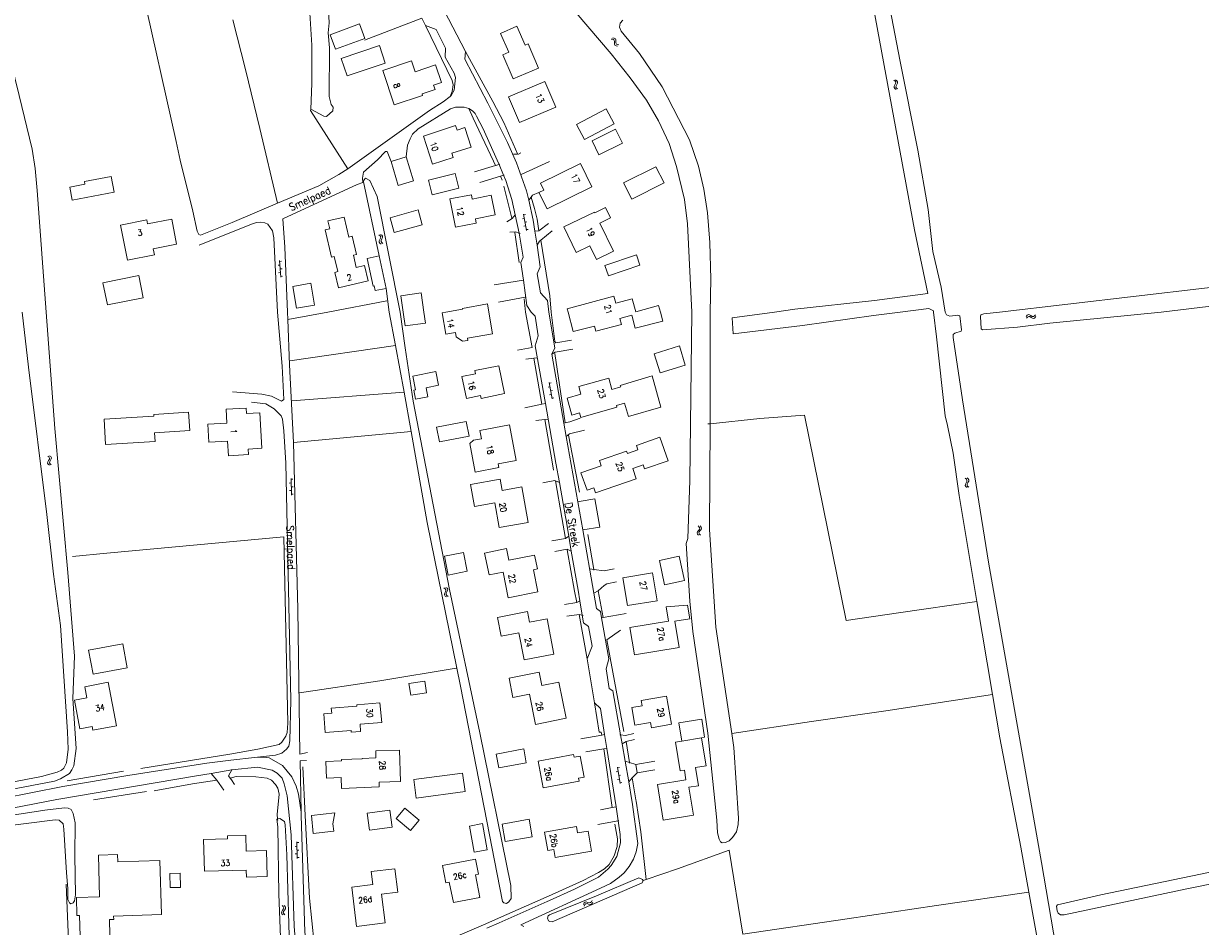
# Model space of a CAD drawing. Header units: metres. Extents: x 189705 to 199106, y 581686 to 588448.
# Tile 156 of 256: x 194347 to 194660, y 582337 to 582577. Entities that reach past the tile are written whole.
import ezdxf
from ezdxf.enums import TextEntityAlignment as Align

# ---------------------------------------------------------------- set-up
doc = ezdxf.new("R2010")
doc.units = ezdxf.units.M
doc.layers.add('B-WA-OG-GBKN-G', color=7, linetype='Continuous', lineweight=18)
doc.styles.add('Style-STANDARD', font='STANDARD.shx')

msp = doc.modelspace()

# ---------------------------------------------------------------- linework, layer by layer
at = {"layer": 'B-WA-OG-GBKN-G'}
for p, q in [((194503.806, 582572.425), (194503.401, 582572.48)), ((194504.177, 582572.756), (194503.772, 582572.811)), ((194504.099, 582572.261), (194503.806, 582572.425)), ((194504.225, 582571.956), (194504.099, 582572.261)), ((194504.472, 582572.592), (194504.177, 582572.756)), ((194504.597, 582572.288), (194504.472, 582572.592)), ((194504.606, 582571.88), (194504.597, 582572.288)), ((194504.236, 582571.548), (194504.225, 582571.956)), ((194504.247, 582571.141), (194504.236, 582571.548)), ((194504.378, 582570.829), (194504.247, 582571.141)), ((194504.666, 582570.672), (194504.378, 582570.829)), ((194504.623, 582571.465), (194504.606, 582571.88)), ((194504.75, 582571.165), (194504.623, 582571.465)), ((194505.069, 582570.619), (194504.666, 582570.672)), ((194505.037, 582571.005), (194504.75, 582571.165)), ((194505.44, 582570.949), (194505.037, 582571.005)), ((194578.745, 582561.31), (194578.415, 582561.55)), ((194578.495, 582559.633), (194578.526, 582559.97)), ((194578.526, 582559.97), (194578.71, 582560.333)), ((194578.71, 582560.333), (194578.893, 582560.698)), ((194578.926, 582561.026), (194578.745, 582561.31)), ((194578.893, 582560.698), (194578.926, 582561.026)), ((194579.229, 582561.425), (194578.898, 582561.665)), ((194578.981, 582559.753), (194579.011, 582560.077)), ((194579.011, 582560.077), (194579.192, 582560.45)), ((194579.192, 582560.45), (194579.378, 582560.814)), ((194579.411, 582561.141), (194579.229, 582561.425)), ((194579.378, 582560.814), (194579.411, 582561.141)), ((194578.673, 582559.359), (194578.495, 582559.633)), ((194579.004, 582559.12), (194578.673, 582559.359)), ((194579.158, 582559.476), (194578.981, 582559.753)), ((194579.487, 582559.236), (194579.158, 582559.476)), ((194480.118, 582526.02), (194480.849, 582521.681)), ((194480.645, 582525.906), (194480.152, 582525.823)), ((194480.318, 582524.837), (194479.824, 582524.754)), ((194480.65, 582522.864), (194480.157, 582522.781)), ((194480.977, 582523.933), (194480.484, 582523.85)), ((194441.66, 582520.487), (194441.993, 582520.252)), ((194441.975, 582519.277), (194441.796, 582518.91)), ((194442.15, 582519.653), (194441.975, 582519.277)), ((194441.993, 582520.252), (194442.175, 582519.978)), ((194442.142, 582520.61), (194442.476, 582520.377)), ((194442.175, 582519.978), (194442.15, 582519.653)), ((194442.456, 582519.402), (194442.279, 582519.034)), ((194442.633, 582519.768), (194442.456, 582519.402)), ((194442.476, 582520.377), (194442.659, 582520.106)), ((194442.659, 582520.106), (194442.633, 582519.768)), ((194481.309, 582521.961), (194480.816, 582521.878)), ((194441.796, 582518.91), (194441.768, 582518.582)), ((194441.768, 582518.582), (194441.955, 582518.302)), ((194441.955, 582518.302), (194442.29, 582518.067)), ((194442.279, 582519.034), (194442.251, 582518.706)), ((194442.251, 582518.706), (194442.436, 582518.425)), ((194442.436, 582518.425), (194442.771, 582518.19)), ((194415.31, 582513.659), (194415.631, 582509.271)), ((194415.823, 582513.496), (194415.324, 582513.46)), ((194415.397, 582512.462), (194414.899, 582512.426)), ((194415.543, 582510.468), (194415.045, 582510.431)), ((194415.969, 582511.501), (194415.47, 582511.465)), ((194416.115, 582509.507), (194415.616, 582509.47)), ((194613.605, 582498.84), (194613.864, 582499.154)), ((194613.689, 582498.35), (194613.95, 582498.663)), ((194613.864, 582499.154), (194614.149, 582499.315)), ((194613.95, 582498.663), (194614.237, 582498.822)), ((194614.149, 582499.315), (194614.483, 582499.261)), ((194614.237, 582498.822), (194614.559, 582498.771)), ((194614.483, 582499.261), (194614.834, 582499.055)), ((194614.559, 582498.771), (194614.92, 582498.566)), ((194614.834, 582499.055), (194615.187, 582498.849)), ((194614.92, 582498.566), (194615.271, 582498.357)), ((194615.187, 582498.849), (194615.511, 582498.795)), ((194615.271, 582498.357), (194615.595, 582498.303)), ((194615.511, 582498.795), (194615.806, 582498.956)), ((194615.595, 582498.303), (194615.89, 582498.467)), ((194615.806, 582498.956), (194616.067, 582499.271)), ((194615.89, 582498.467), (194616.151, 582498.781)), ((194487.101, 582480.103), (194486.608, 582480.017)), ((194486.894, 582481.285), (194487.651, 582476.951)), ((194487.421, 582481.174), (194486.929, 582481.088)), ((194487.765, 582479.204), (194487.273, 582479.118)), ((194487.445, 582478.133), (194486.952, 582478.047)), ((194488.109, 582477.234), (194487.617, 582477.148)), ((194353.775, 582460.184), (194353.723, 582459.859)), ((194353.723, 582459.859), (194353.889, 582459.566)), ((194353.757, 582461.766), (194354.072, 582461.507)), ((194353.981, 582460.536), (194353.775, 582460.184)), ((194354.184, 582460.898), (194353.981, 582460.536)), ((194354.072, 582461.507), (194354.232, 582461.221)), ((194354.232, 582461.221), (194354.184, 582460.898)), ((194354.266, 582460.272), (194354.214, 582459.947)), ((194354.214, 582459.947), (194354.378, 582459.653)), ((194354.246, 582461.853), (194354.562, 582461.597)), ((194354.47, 582460.626), (194354.266, 582460.272)), ((194354.674, 582460.978), (194354.47, 582460.626)), ((194354.562, 582461.597), (194354.725, 582461.313)), ((194354.725, 582461.313), (194354.674, 582460.978)), ((194353.889, 582459.566), (194354.206, 582459.307)), ((194354.378, 582459.653), (194354.695, 582459.394)), ((194418.389, 582454.605), (194417.889, 582454.596)), ((194418.367, 582455.805), (194418.446, 582451.406)), ((194418.87, 582455.614), (194418.371, 582455.605)), ((194418.906, 582453.614), (194418.407, 582453.605)), ((194597.363, 582455.844), (194597.682, 582455.591)), ((194597.41, 582454.263), (194597.363, 582453.937)), ((194597.363, 582453.937), (194597.534, 582453.646)), ((194597.609, 582454.619), (194597.41, 582454.263)), ((194597.534, 582453.646), (194597.856, 582453.393)), ((194597.805, 582454.984), (194597.609, 582454.619)), ((194597.682, 582455.591), (194597.848, 582455.307)), ((194597.848, 582455.307), (194597.805, 582454.984)), ((194597.85, 582455.94), (194598.171, 582455.689)), ((194597.899, 582454.359), (194597.853, 582454.033)), ((194597.853, 582454.033), (194598.022, 582453.742)), ((194598.096, 582454.717), (194597.899, 582454.359)), ((194598.022, 582453.742), (194598.343, 582453.489)), ((194598.294, 582455.072), (194598.096, 582454.717)), ((194598.171, 582455.689), (194598.338, 582455.408)), ((194598.338, 582455.408), (194598.294, 582455.072)), ((194418.425, 582452.606), (194417.925, 582452.597)), ((194418.942, 582451.615), (194418.443, 582451.606)), ((194526.272, 582441.642), (194526.17, 582441.329)), ((194526.17, 582441.329), (194526.288, 582441.013)), ((194526.531, 582441.958), (194526.272, 582441.642)), ((194526.288, 582441.013), (194526.561, 582440.708)), ((194526.501, 582443.207), (194526.771, 582442.902)), ((194526.787, 582442.284), (194526.531, 582441.958)), ((194526.771, 582441.652), (194526.669, 582441.339)), ((194526.669, 582441.339), (194526.785, 582441.023)), ((194526.771, 582442.902), (194526.885, 582442.595)), ((194527.027, 582441.97), (194526.771, 582441.652)), ((194526.785, 582441.023), (194527.057, 582440.718)), ((194526.885, 582442.595), (194526.787, 582442.284)), ((194526.997, 582443.217), (194527.27, 582442.914)), ((194527.283, 582442.286), (194527.027, 582441.97)), ((194527.27, 582442.914), (194527.386, 582442.609)), ((194527.386, 582442.609), (194527.283, 582442.286)), ((194458.966, 582426.762), (194459.299, 582426.528)), ((194459.281, 582425.553), (194459.102, 582425.186)), ((194459.456, 582425.929), (194459.281, 582425.553)), ((194459.299, 582426.528), (194459.48, 582426.254)), ((194459.447, 582426.886), (194459.781, 582426.654)), ((194459.48, 582426.254), (194459.456, 582425.929)), ((194459.762, 582425.679), (194459.585, 582425.31)), ((194459.939, 582426.045), (194459.762, 582425.679)), ((194459.781, 582426.654), (194459.965, 582426.383)), ((194459.965, 582426.383), (194459.939, 582426.045)), ((194459.102, 582425.186), (194459.075, 582424.858)), ((194459.075, 582424.858), (194459.262, 582424.578)), ((194459.262, 582424.578), (194459.597, 582424.344)), ((194459.585, 582425.31), (194459.558, 582424.982)), ((194459.558, 582424.982), (194459.743, 582424.702)), ((194459.743, 582424.702), (194460.078, 582424.467)), ((194505.022, 582379.137), (194505.718, 582374.792)), ((194505.548, 582379.018), (194505.054, 582378.939)), ((194505.212, 582377.952), (194504.718, 582377.873)), ((194505.528, 582375.977), (194505.034, 582375.898)), ((194505.864, 582377.044), (194505.37, 582376.965)), ((194506.18, 582375.069), (194505.686, 582374.99)), ((194419.926, 582358.119), (194419.426, 582358.108)), ((194419.898, 582359.319), (194419.999, 582354.92)), ((194420.402, 582359.131), (194419.903, 582359.119)), ((194420.448, 582357.131), (194419.948, 582357.12)), ((194419.971, 582356.12), (194419.472, 582356.108)), ((194420.494, 582355.132), (194419.994, 582355.12)), ((194415.882, 582340.814), (194416.116, 582341.147)), ((194416.291, 582342.108), (194415.998, 582342.393)), ((194416.116, 582341.147), (194416.349, 582341.482)), ((194416.429, 582341.801), (194416.291, 582342.108)), ((194416.349, 582341.482), (194416.429, 582341.801)), ((194416.377, 582340.851), (194416.61, 582341.194)), ((194416.786, 582342.153), (194416.493, 582342.438)), ((194416.61, 582341.194), (194416.846, 582341.527)), ((194416.926, 582341.846), (194416.786, 582342.153)), ((194416.846, 582341.527), (194416.926, 582341.846)), ((194496.18, 582343.078), (194496.01, 582342.706)), ((194496.423, 582343.312), (194496.18, 582343.078)), ((194496.388, 582342.627), (194496.218, 582342.255)), ((194496.631, 582342.859), (194496.388, 582342.627)), ((194496.75, 582343.344), (194496.423, 582343.312)), ((194496.959, 582342.891), (194496.631, 582342.859)), ((194497.143, 582343.234), (194496.75, 582343.344)), ((194497.353, 582342.783), (194496.959, 582342.891)), ((194497.544, 582343.129), (194497.143, 582343.234)), ((194497.745, 582342.675), (194497.353, 582342.783)), ((194497.869, 582343.164), (194497.544, 582343.129)), ((194498.082, 582342.711), (194497.745, 582342.675)), ((194498.105, 582343.392), (194497.869, 582343.164)), ((194498.316, 582342.94), (194498.082, 582342.711)), ((194498.276, 582343.762), (194498.105, 582343.392)), ((194498.484, 582343.311), (194498.316, 582342.94)), ((194415.803, 582340.484), (194415.882, 582340.814)), ((194415.94, 582340.187), (194415.803, 582340.484)), ((194416.233, 582339.904), (194415.94, 582340.187)), ((194416.301, 582340.533), (194416.377, 582340.851)), ((194416.437, 582340.234), (194416.301, 582340.533)), ((194416.728, 582339.949), (194416.437, 582340.234))]:
    msp.add_line(p, q, dxfattribs=at)
at = {"layer": 'B-WA-OG-GBKN-G', "flags": 128}
for points in [[(194606.52, 582500), (194697.249, 582510.593), (194699.845, 582511.209), (194700.052, 582511.666), (194700.057, 582512.352), (194698.526, 582518.258), (194692.648, 582550.597), (194690.591, 582567.612), (194688.633, 582577.562), (194686.039, 582587.262), (194677.731, 582614.258), (194676.764, 582620.77), (194675.698, 582634.449), (194671.591, 582665.912), (194669.635, 582676.09), (194667.127, 582687.162), (194664.641, 582694.346), (194663.216, 582697.532), (194661.334, 582700.519), (194660.024, 582702.003), (194658.811, 582702.825)], [(194524.758, 582500), (194523.64, 582523.387), (194522.8, 582529.923), (194520.706, 582538.655), (194518.77, 582544.742), (194515.895, 582550.81), (194512.785, 582556.22), (194508.434, 582562.198), (194503.325, 582568.587), (194481.693, 582594.103), (194477.887, 582598.121), (194475.578, 582601.975), (194465.488, 582624.968), (194462.382, 582634.214), (194458.537, 582646.542), (194455.687, 582652.737), (194454.953, 582653.174), (194452.241, 582653.956), (194446.779, 582653.97), (194445.149, 582653.525), (194429.071, 582647.415)], [(194632.367, 582649.551), (194631.427, 582649.558), (194628.343, 582648.31), (194618.979, 582643.017), (194610.351, 582637.692), (194603.487, 582633.701), (194595.02, 582629.418), (194586.915, 582626.096), (194582.801, 582623.052), (194577.731, 582617.701), (194573.412, 582614.403), (194572.668, 582613.469), (194572.241, 582610.778), (194574.835, 582594.243), (194579.99, 582567.016), (194584.789, 582542.942), (194587.542, 582527.244), (194588.753, 582516.055), (194590.994, 582506.611), (194592.034, 582500)], [(194373.772, 582622.436), (194376.092, 582622.999), (194380.067, 582624.469), (194404.532, 582634.405), (194405.624, 582634.219), (194406.637, 582633.831), (194408.545, 582630.742), (194417.922, 582607.551), (194420.235, 582600.902), (194421.856, 582593.572), (194423.375, 582579.331), (194423.87, 582570.891), (194423.869, 582560.675), (194423.59, 582553.867)], [(194353.315, 582500), (194350.967, 582532.235), (194350.401, 582538.16), (194349.602, 582543.273), (194346.203, 582557.527), (194337.202, 582593.702), (194335.611, 582601.693), (194335.657, 582604.41), (194335.25, 582614.527), (194335.895, 582615.793), (194336.762, 582616.143), (194362.543, 582620.309)], [(194587.408, 582504.921), (194583.918, 582521.857), (194570.785, 582592.95), (194570.008, 582596.526)], [(194378.727, 582586.102), (194387.843, 582545.32)], [(194428.584, 582570.135), (194428.21, 582574.133), (194428.522, 582576.818), (194428.21, 582581.815), (194429.131, 582582.198)], [(194464.686, 582569.172), (194459.026, 582580.089)], [(194402.862, 582577.572), (194406.287, 582564.439)], [(194428.728, 582573.627), (194430.132, 582569.81), (194437.93, 582572.677), (194436.526, 582576.494), (194428.728, 582573.627)], [(194453.102, 582578.079), (194437.897, 582572.238)], [(194454.093, 582576.059), (194453.102, 582578.079)], [(194462.068, 582562.279), (194461.67, 582563.4), (194459.289, 582567.686), (194459.408, 582570.048), (194456.93, 582575.073), (194454.093, 582576.059)], [(194454.093, 582576.059), (194461.172, 582561.447), (194461.392, 582560.302), (194461.125, 582558.576), (194460.569, 582557.255)], [(194477.327, 582561.948), (194474.608, 582568.311), (194476.153, 582568.971), (194474.004, 582574.001), (194478.322, 582575.883), (194480.506, 582570.846), (194481.351, 582571.21), (194484.105, 582564.765), (194477.327, 582561.948)], [(194506.456, 582577.549), (194505.737, 582576.715), (194505.568, 582575.627), (194506.001, 582574.614)], [(194506.001, 582574.614), (194510.846, 582568.66), (194516.876, 582559.773), (194524.19, 582545.719), (194526.576, 582538.713), (194528.003, 582532.63), (194528.947, 582526.321)], [(194423.59, 582553.867), (194427.056, 582552.013), (194427.741, 582551.932), (194429.43, 582553.47), (194429.539, 582554.383), (194428.986, 582555.102), (194428.483, 582557.199), (194428.584, 582570.135)], [(194431.671, 582567.337), (194441.826, 582570.74), (194443.38, 582566.103), (194433.225, 582562.7), (194431.671, 582567.337)], [(194470.582, 582555.427), (194464.467, 582567.141), (194464.686, 582569.172)], [(194464.686, 582569.172), (194471.909, 582555.91)], [(194442.709, 582564.139), (194450.343, 582566.693), (194451.311, 582563.8), (194456.745, 582565.618), (194458.296, 582560.981), (194456.191, 582560.277), (194456.597, 582559.063), (194453.135, 582557.905), (194453.275, 582557.487), (194445.745, 582555.063), (194442.709, 582564.139)], [(194406.287, 582564.439), (194410.035, 582548.722)], [(194460.569, 582557.255), (194460.863, 582557.485), (194461.636, 582558.878), (194462.068, 582562.279)], [(194485.765, 582561.211), (194488.636, 582554.437), (194478.985, 582550.348), (194476.115, 582557.122), (194485.765, 582561.211)], [(194433.407, 582537.992), (194455.091, 582553.538), (194458.741, 582555.823), (194460.569, 582557.255)], [(194423.59, 582553.867), (194423.485, 582553.513), (194433.407, 582537.992)], [(194448.952, 582541.178), (194449.305, 582544.279), (194449.979, 582546.027), (194450.648, 582547.243), (194452.133, 582548.629), (194460.658, 582553.929), (194462.034, 582554.402), (194464.346, 582554.386), (194465.534, 582554.03)], [(194465.534, 582554.03), (194466.695, 582551.498)], [(194465.534, 582554.03), (194466.524, 582553.404), (194467.23, 582552.738)], [(194481.461, 582529.706), (194480.845, 582532.158), (194478.182, 582539.623), (194475.81, 582545.027), (194470.582, 582555.427)], [(194471.909, 582555.91), (194474.859, 582550.37), (194478.555, 582541.856), (194479.347, 582542.308)], [(194496.278, 582545.788), (194504.127, 582549.968), (194501.997, 582553.966), (194494.149, 582549.786), (194496.278, 582545.788)], [(194466.695, 582551.498), (194472.121, 582540.047)], [(194467.613, 582552.005), (194467.23, 582552.738)], [(194473.06, 582540.349), (194469.359, 582548.682), (194467.613, 582552.005)], [(194410.035, 582548.722), (194414.75, 582528.928)], [(194453.522, 582546.682), (194455.936, 582539.266), (194461.413, 582541.018), (194461.047, 582542.161), (194466.19, 582543.806), (194464.53, 582548.997), (194462.454, 582548.333), (194462.055, 582549.529), (194453.522, 582546.682)], [(194498.296, 582545.499), (194500.102, 582541.779), (194506.339, 582544.806), (194504.534, 582548.526), (194498.296, 582545.499)], [(194387.843, 582545.32), (194388.909, 582540.346), (194392.288, 582526.828)], [(194417.416, 582500), (194416.707, 582517.199), (194416.155, 582524.775), (194435.913, 582533.856), (194437.442, 582534.378), (194437.349, 582535.522), (194437.565, 582537.173), (194441.298, 582540.399), (194443.424, 582542.645), (194443.881, 582542.641), (194444.931, 582539.969)], [(194444.931, 582539.969), (194448.952, 582541.178)], [(194448.952, 582541.178), (194450.856, 582534.849), (194446.835, 582533.639), (194444.931, 582539.969)], [(194478.353, 582541.909), (194477.388, 582541.967)], [(194414.75, 582528.928), (194425.749, 582533.548), (194431.08, 582536.483), (194433.407, 582537.992)], [(194467.113, 582537.213), (194472.662, 582538.906)], [(194472.121, 582540.047), (194472.662, 582538.906)], [(194472.662, 582538.906), (194473.577, 582539.186)], [(194473.577, 582539.186), (194473.06, 582540.349)], [(194473.577, 582539.186), (194473.784, 582539.249)], [(194473.577, 582539.186), (194474.803, 582536.322)], [(194479.455, 582536.539), (194486.951, 582540.017)], [(194484.197, 582531.721), (194485.518, 582532.371), (194484.6, 582534.24), (194495.19, 582539.445), (194498.25, 582533.22), (194486.338, 582527.365), (194484.197, 582531.721)], [(194508.854, 582529.963), (194517.399, 582534.294), (194515.216, 582538.602), (194506.671, 582534.271), (194508.854, 582529.963)], [(194359.59, 582533.163), (194363.608, 582533.915), (194363.47, 582534.653), (194370.583, 582535.984), (194371.363, 582531.815), (194360.232, 582529.732), (194359.59, 582533.163)], [(194441.764, 582514.918), (194437.596, 582534.58), (194437.676, 582535.063), (194438.111, 582535.517), (194439.275, 582534.899), (194441.2, 582530.641), (194447.369, 582500)], [(194454.868, 582535.025), (194461.925, 582536.828), (194462.929, 582532.9), (194455.871, 582531.096), (194454.868, 582535.025)], [(194468.514, 582534.407), (194474.013, 582536.082)], [(194474.013, 582536.082), (194474.803, 582536.322)], [(194474.013, 582536.082), (194474.438, 582535)], [(194474.957, 582536.369), (194474.803, 582536.322)], [(194477.884, 582525.805), (194477.017, 582529.849), (194475.404, 582534.917), (194474.803, 582536.322)], [(194474.885, 582533.446), (194476.954, 582524.894)], [(194484.197, 582531.721), (194482.514, 582531.079), (194482.087, 582530.522)], [(194392.288, 582526.828), (194393.441, 582521.432), (194393.892, 582520.591), (194394.348, 582520.435), (194402.707, 582523.805), (194414.75, 582528.928)], [(194462.012, 582522.561), (194467.555, 582523.637), (194467.331, 582524.791), (194472.518, 582525.797), (194471.509, 582530.996), (194466.451, 582530.015), (194466.233, 582531.139), (194460.561, 582530.039), (194462.012, 582522.561)], [(194482.087, 582530.522), (194481.461, 582529.706)], [(194481.461, 582529.706), (194482.674, 582524.426)], [(194483.69, 582524.699), (194483.046, 582527.467), (194482.087, 582530.522)], [(194445.753, 582521.082), (194453.169, 582523.143), (194452.069, 582527.103), (194444.653, 582525.042), (194445.753, 582521.082)], [(194475.676, 582523.912), (194477.106, 582524.842), (194477.884, 582525.805)], [(194478.924, 582520.951), (194477.884, 582525.805)], [(194494.099, 582515.8), (194490.777, 582522.614), (194498.899, 582526.559), (194498.995, 582526.361), (194501.875, 582527.755), (194503.196, 582525.028), (194500.325, 582523.638), (194503.956, 582516.141), (194499.438, 582513.953), (194497.699, 582517.544), (194494.099, 582515.8)], [(194528.947, 582526.321), (194529.574, 582518.49), (194529.83, 582508.731), (194529.663, 582500)], [(194380.02, 582524.45), (194380.23, 582523.389), (194386.66, 582524.661), (194387.979, 582517.989), (194381.774, 582516.762), (194382.08, 582515.215), (194374.894, 582513.794), (194373.059, 582523.074), (194380.02, 582524.45)], [(194414.798, 582500), (194413.753, 582519.685), (194413.463, 582521.567), (194412.231, 582523.355), (194411.37, 582523.692), (194410.227, 582523.827), (194409.186, 582523.733), (194407.811, 582523.361), (194393.973, 582517.744)], [(194429.967, 582510.543), (194430.745, 582510.726), (194429.806, 582514.705), (194429.138, 582514.547), (194427.431, 582521.786), (194428.627, 582522.068), (194428.126, 582524.193), (194432.484, 582525.221), (194433.733, 582519.926), (194434.605, 582520.132), (194435.754, 582515.262), (194434.911, 582515.063), (194435.682, 582511.793), (194437.895, 582512.314), (194438.849, 582508.269), (194430.944, 582506.404), (194429.967, 582510.543)], [(194483.118, 582521.469), (194482.674, 582524.426)], [(194484.124, 582521.533), (194483.69, 582524.699)], [(194486.751, 582523.552), (194484.124, 582521.533)], [(194478.924, 582520.951), (194477.994, 582521.303), (194476.494, 582521.187)], [(194477.815, 582521.152), (194478.974, 582513.191)], [(194479.185, 582520.862), (194478.924, 582520.951)], [(194478.924, 582520.951), (194480, 582514.555), (194479.406, 582513.187), (194480.061, 582508.473)], [(194484.124, 582521.533), (194483.118, 582521.469)], [(194483.675, 582517.746), (194483.118, 582521.469)], [(194484.646, 582519.048), (194487.727, 582521.563)], [(194483.675, 582517.746), (194484.302, 582518.818), (194484.646, 582519.048)], [(194486.827, 582500), (194486.494, 582503.048), (194484.629, 582505.094), (194483.727, 582510.157), (194484.53, 582512.032), (194483.675, 582517.746)], [(194484.646, 582519.048), (194487.062, 582504.264), (194487.438, 582500)], [(194443.58, 582506.29), (194440.667, 582505.678), (194440.4, 582506.948), (194440.156, 582506.897), (194438.608, 582514.254), (194441.764, 582514.918)], [(194441.764, 582514.918), (194443.58, 582506.29)], [(194510.05, 582515.208), (194510.995, 582512.456), (194502.629, 582509.584), (194501.684, 582512.333), (194510.05, 582515.208)], [(194369.597, 582501.875), (194379.111, 582503.783), (194377.924, 582509.702), (194368.409, 582507.794), (194369.597, 582501.875)], [(194423.636, 582507.632), (194424.627, 582501.833), (194419.804, 582501.009), (194418.813, 582506.809), (194423.636, 582507.632)], [(194472.272, 582507.191), (194480.061, 582508.473)], [(194480.061, 582508.473), (194480.997, 582501.74), (194482.128, 582500)], [(194649.38, 582500), (194682.438, 582503.992), (194701.742, 582506.673), (194702.478, 582506.49), (194703.003, 582505.52), (194704.334, 582500)], [(194444.372, 582500), (194443.58, 582506.29)], [(194453.606, 582500), (194452.871, 582505.06), (194447.478, 582504.277)], [(194447.478, 582504.277), (194448.099, 582500)], [(194480.53, 582503.93), (194473.432, 582502.659)], [(194491.91, 582500), (194491.686, 582500.824), (194504.092, 582504.193), (194504.599, 582502.326), (194508.942, 582503.506), (194509.874, 582500.077), (194515.956, 582501.728), (194516.425, 582500)], [(194587.408, 582504.921), (194573.275, 582503.08)], [(194443.815, 582502.977), (194428.086, 582500)], [(194470.87, 582500), (194470.498, 582502.146), (194463.883, 582500.964), (194463.917, 582500.767), (194459.489, 582500)], [(194480.248, 582503.474), (194480.653, 582500)], [(194552.094, 582500.733), (194546.771, 582500)], [(194573.275, 582503.08), (194552.094, 582500.733)], [(194580.127, 582500), (194587.71, 582500.973)], [(194587.71, 582500.973), (194588.922, 582500.327)], [(194346.964, 582500), (194348.61, 582485.394), (194353.528, 582446.241), (194355.311, 582430.368), (194357.115, 582416.731), (194359.036, 582388.507), (194359.171, 582383.907), (194358.705, 582380.277), (194358.032, 582378.911), (194357.441, 582378.332), (194356.242, 582377.784), (194352.115, 582376.628), (194320.574, 582370.615), (194320.214, 582370.212), (194320.13, 582369.425), (194320.455, 582368.863), (194321.192, 582368.856), (194355.585, 582375.452), (194357.116, 582376.048), (194359.492, 582377.474), (194360.136, 582378.409)], [(194360.136, 582378.409), (194360.705, 582379.471), (194361.256, 582384.065), (194360.443, 582397.345), (194360.851, 582408.59), (194359.051, 582430.868), (194355.649, 582469.091), (194353.315, 582500)], [(194414.798, 582500), (194416.002, 582485.614), (194416.454, 582476.767), (194415.815, 582476.34), (194413.184, 582477.635), (194410.598, 582478.218), (194402.802, 582478.823)], [(194417.494, 582498), (194417.416, 582500)], [(194428.086, 582500), (194417.494, 582498)], [(194419.032, 582465.328), (194417.963, 582486.003), (194417.494, 582498)], [(194444.372, 582500), (194446.093, 582491.134)], [(194447.369, 582500), (194448.626, 582490.472), (194450.805, 582476.298), (194460.4, 582426.354), (194468.456, 582388.291), (194476.715, 582347.683), (194476.81, 582344.278), (194476.218, 582343.368), (194475.604, 582342.942), (194474.893, 582343.076), (194474.465, 582343.486), (194463.311, 582400.662), (194454.494, 582444.069), (194450.235, 582468.24)], [(194448.099, 582500), (194448.636, 582496.3), (194454.029, 582497.083), (194453.606, 582500)], [(194459.489, 582500), (194458.507, 582499.83), (194459.498, 582494.115), (194462.03, 582494.554)], [(194462.03, 582494.554), (194462.225, 582493.431), (194463.925, 582492.233), (194465.324, 582492.476), (194465.221, 582493.067), (194471.872, 582494.22), (194470.87, 582500)], [(194480.653, 582500), (194482.424, 582490.594), (194478.504, 582489.893)], [(194482.128, 582500), (194483.188, 582498.871), (194484.003, 582493.68), (194483.165, 582491.019), (194485.894, 582475.687)], [(194487.592, 582488.845), (194488.369, 582490.489), (194486.827, 582500)], [(194487.438, 582500), (194488.412, 582492.216), (194488.687, 582491.833), (194492.861, 582492.531)], [(194516.425, 582500), (194517.044, 582497.613), (194509.761, 582495.723), (194508.868, 582499.163), (194505.646, 582498.327), (194506.071, 582496.688), (194499.272, 582494.924), (194498.922, 582496.274), (194493.258, 582494.804), (194491.91, 582500)], [(194524.758, 582500), (194524.25, 582455.219), (194523.725, 582439.851), (194523.281, 582438.533), (194524.256, 582423.251), (194525.07, 582415.138), (194529.061, 582388.191), (194531.461, 582365.019), (194531.633, 582361.714), (194531.999, 582359.983), (194532.399, 582359.268), (194532.854, 582359.035), (194533.744, 582359.129), (194534.739, 582359.552), (194535.586, 582360.433), (194536.617, 582361.974), (194537.092, 582363.875), (194537.159, 582365.577), (194535.963, 582384.392), (194535.38, 582388.098)], [(194529.62, 582470.355), (194529.663, 582500)], [(194546.771, 582500), (194535.472, 582498.444)], [(194535.472, 582498.444), (194535.763, 582494.244)], [(194554.145, 582496.457), (194573.012, 582499.087)], [(194573.012, 582499.087), (194580.127, 582500)], [(194588.922, 582500.327), (194588.96, 582500)], [(194588.96, 582500), (194589.72, 582493.443)], [(194596.283, 582494.885), (194596.387, 582495.24), (194595.99, 582499.004), (194595.459, 582499.136), (194593.296, 582498.902), (194592.384, 582499.215), (194592.034, 582500)], [(194606.52, 582500), (194602.349, 582499.505), (194601.507, 582499.234), (194601.401, 582498.827), (194601.65, 582495.522), (194601.927, 582495.29), (194611.261, 582496.018), (194619.884, 582497.057), (194649.38, 582500)], [(194535.763, 582494.244), (194554.145, 582496.457)], [(194623.418, 582293.634), (194633.19, 582251.641), (194635.927, 582237.386), (194637.707, 582229.263), (194637.955, 582228.702), (194638.512, 582228.418), (194642.099, 582228.817), (194642.691, 582229.7), (194642.696, 582230.259), (194639.648, 582246.754), (194637.364, 582257.829), (194634.83, 582266.772), (194631.624, 582277.143), (194626.494, 582301.966), (194617.654, 582353.81), (194603.536, 582433.603), (194596.646, 582476.713), (194594.158, 582493.253), (194594.166, 582494.041), (194594.575, 582494.418), (194596.283, 582494.885)], [(194446.093, 582491.134), (194418.063, 582487.043)], [(194446.093, 582491.134), (194448.39, 582478.707)], [(194589.72, 582493.443), (194592.082, 582472.46), (194592.644, 582469.913)], [(194487.592, 582488.845), (194488.461, 582489.37), (194493.17, 582490.165)], [(194487.592, 582488.845), (194490.816, 582470.487)], [(194488.407, 582489.014), (194491.174, 582470.565)], [(194514.78, 582488.886), (194516.365, 582483.815), (194522.976, 582485.919), (194521.528, 582491), (194514.78, 582488.886)], [(194467.136, 582484.446), (194467.307, 582483.614), (194463.74, 582482.881), (194464.941, 582477.038), (194468.646, 582477.8), (194468.801, 582477.046), (194475.048, 582478.33), (194473.522, 582485.758), (194467.136, 582484.446)], [(194480.717, 582487.459), (194482.802, 582487.732)], [(194482.802, 582487.732), (194483.618, 582487.839)], [(194482.802, 582487.732), (194484.938, 582475.492)], [(194451.38, 582479.336), (194450.942, 582479.249), (194451.407, 582476.882), (194454.658, 582477.521), (194454.195, 582479.878), (194457.541, 582480.536), (194456.824, 582484.182), (194450.665, 582482.971), (194451.38, 582479.336)], [(194505.788, 582480.531), (194505.909, 582480.112), (194503.563, 582479.438), (194502.7, 582482.457), (194494.738, 582480.182), (194495.315, 582478.162), (194491.672, 582477.121), (194492.95, 582472.649), (194494.93, 582473.215), (194495.271, 582472.023), (194504.896, 582474.774), (194504.772, 582475.207)], [(194505.788, 582480.531), (194514.206, 582483.061), (194516.587, 582474.735)], [(194418.577, 582476.416), (194448.39, 582478.707)], [(194450.235, 582468.24), (194448.39, 582478.707)], [(194418.045, 582386.119), (194418.298, 582396.908), (194416.981, 582459.863), (194416.478, 582468.482), (194416.1, 582471.585), (194415.702, 582472.479), (194413.838, 582474.274), (194411.666, 582475.616), (194407.858, 582476.057)], [(194484.938, 582475.492), (194480.445, 582474.578)], [(194485.894, 582475.687), (194484.938, 582475.492)], [(194485.894, 582475.687), (194488.702, 582459.832)], [(194504.772, 582475.207), (194506.916, 582475.82), (194507.933, 582472.262), (194516.587, 582474.735)], [(194381.952, 582472.376), (194381.925, 582472.801), (194391.147, 582473.382), (194391.452, 582468.54), (194382.099, 582467.95), (194382.245, 582465.637), (194369.125, 582464.81), (194368.701, 582471.541), (194381.952, 582472.376)], [(194410.59, 582463.827), (194406.967, 582463.616), (194407.052, 582462.157), (194401.719, 582461.847), (194401.493, 582465.725), (194396.508, 582465.435), (194396.229, 582470.223), (194401.307, 582470.519), (194401.095, 582474.167), (194406.48, 582474.481), (194406.563, 582473.06), (194410.041, 582473.263), (194410.59, 582463.827)], [(194554.721, 582472.649), (194542.87, 582471.687)], [(194563.376, 582429.818), (194554.721, 582472.649)], [(194464.868, 582470.954), (194465.62, 582467.036), (194457.773, 582465.529), (194457.021, 582469.447), (194464.868, 582470.954)], [(194465.843, 582465.057), (194466.791, 582465.947), (194468.933, 582466.356), (194468.514, 582468.546), (194476.372, 582470.047), (194478.175, 582460.608), (194473.362, 582459.688), (194473.554, 582458.686), (194467.267, 582457.486), (194465.843, 582465.057)], [(194483.335, 582471.172), (194485.776, 582471.442)], [(194485.776, 582471.442), (194486.515, 582471.524)], [(194485.776, 582471.442), (194487.764, 582459.653)], [(194490.816, 582470.487), (194491.174, 582470.565)], [(194490.816, 582470.487), (194491.433, 582466.972)], [(194491.174, 582470.565), (194492.379, 582470.834), (194495.132, 582471.8)], [(194529.62, 582470.355), (194529.054, 582470.298)], [(194531.129, 582416.353), (194529.516, 582442.211), (194529.62, 582470.355)], [(194542.87, 582471.687), (194529.62, 582470.355)], [(194592.644, 582469.913), (194594.176, 582462.556)], [(194419.032, 582465.328), (194450.235, 582468.24)], [(194491.433, 582466.972), (194492.323, 582467.684), (194496.272, 582468.664)], [(194491.433, 582466.972), (194494.479, 582449.624)], [(194492.066, 582467.306), (194494.948, 582452.159)], [(194496.948, 582452.731), (194498.745, 582453.348), (194499.209, 582451.996), (194510.01, 582455.706), (194509.071, 582458.439), (194511.851, 582459.395), (194512.213, 582458.342), (194518.455, 582460.487), (194516.294, 582466.733), (194510.057, 582464.576), (194510.475, 582463.366), (194507.668, 582462.395), (194507.433, 582463.076), (194500.25, 582460.591), (194500.747, 582459.155), (194495.285, 582457.265), (194496.948, 582452.731)], [(194419.032, 582465.328), (194420.202, 582421.081), (194420.706, 582382.629), (194422.691, 582382.993)], [(194488.702, 582459.832), (194489.611, 582454.703)], [(194594.176, 582462.556), (194595.797, 582451.259), (194600.419, 582423.164)], [(194487.764, 582459.653), (194488.04, 582458.017)], [(194479.639, 582453.573), (194481.315, 582444.151), (194473.616, 582442.782), (194472.458, 582449.289), (194467.053, 582448.328), (194466.011, 582454.186), (194473.878, 582455.585), (194474.399, 582452.651), (194479.639, 582453.573)], [(194488.588, 582455.158), (194488.395, 582455.243), (194485.214, 582454.662)], [(194489.611, 582454.703), (194488.588, 582455.158)], [(194488.588, 582455.158), (194490.236, 582445.425)], [(194489.611, 582454.703), (194491.221, 582445.616)], [(194495.811, 582442.144), (194500.325, 582442.886), (194498.997, 582450.395), (194495.367, 582449.773)], [(194495.367, 582449.773), (194494.479, 582449.624)], [(194495.811, 582442.144), (194494.479, 582449.624)], [(194490.236, 582445.425), (194491.232, 582439.899)], [(194491.221, 582445.616), (194491.303, 582445.15)], [(194491.303, 582445.15), (194492.103, 582440.487)], [(194495.811, 582442.144), (194498.745, 582425.383)], [(194369.452, 582435.943), (194416.468, 582440.301), (194417.479, 582390.817), (194417.303, 582388.328), (194416.964, 582387.391), (194415.913, 582385.815)], [(194487.635, 582439.216), (194491.232, 582439.899)], [(194491.232, 582439.899), (194492.103, 582440.487)], [(194492.103, 582440.487), (194492.781, 582436.537)], [(194498.766, 582431.627), (194497.13, 582440.908)], [(194360.286, 582435.1), (194369.452, 582435.943)], [(194459.106, 582435.155), (194464.113, 582436.171), (194465.129, 582431.163), (194460.122, 582430.147), (194459.106, 582435.155)], [(194475.584, 582437.192), (194476.216, 582434.077), (194483.024, 582435.458), (194483.769, 582431.783), (194482.741, 582431.574), (194483.93, 582425.715), (194476.047, 582424.116), (194474.661, 582430.95), (194470.938, 582430.195), (194469.758, 582436.01), (194475.584, 582437.192)], [(194488.371, 582436.389), (194491.681, 582437.019), (194492.781, 582436.537)], [(194491.704, 582436.84), (194493.665, 582425.889)], [(194492.781, 582436.537), (194494.56, 582426.164)], [(194521.446, 582435.176), (194522.83, 582428.723), (194517.537, 582427.588), (194516.153, 582434.041), (194521.446, 582435.176)], [(194497.731, 582431.805), (194498.766, 582431.627)], [(194498.766, 582431.627), (194501.486, 582431.262), (194504.159, 582431.822)], [(194498.795, 582431.465), (194498.766, 582431.627)], [(194514.334, 582430.733), (194515.569, 582423.35), (194507.707, 582422.035), (194506.472, 582429.418), (194514.334, 582430.733)], [(194565.75, 582418.098), (194563.376, 582429.818)], [(194493.665, 582425.889), (194494.213, 582422.83)], [(194494.56, 582426.164), (194495.043, 582423.335)], [(194499.905, 582425.926), (194498.745, 582425.383)], [(194498.745, 582425.383), (194499.461, 582421.294), (194500.496, 582420.471), (194500.784, 582418.837)], [(194504.737, 582428.361), (194502.242, 582427.799), (194501.476, 582427.374), (194499.905, 582425.926)], [(194499.905, 582425.926), (194501.225, 582418.909)], [(194490.959, 582422.338), (194494.213, 582422.83)], [(194494.213, 582422.83), (194495.043, 582423.335)], [(194495.043, 582423.335), (194495.7, 582419.488)], [(194600.419, 582423.164), (194579.685, 582420.127)], [(194600.419, 582423.164), (194604.586, 582398.418)], [(194481.698, 582417.665), (194481.158, 582420.437), (194473.219, 582418.891), (194474.185, 582413.931), (194478.818, 582414.832), (194480.219, 582407.639), (194488.167, 582409.187), (194486.341, 582418.569), (194481.698, 582417.665)], [(194491.564, 582419.207), (194494.822, 582419.685)], [(194496.948, 582407.926), (194494.822, 582419.685)], [(194494.822, 582419.685), (194495.7, 582419.488)], [(194495.7, 582419.488), (194496.046, 582417.463), (194497.384, 582416.459), (194498.351, 582411.241), (194496.948, 582407.926)], [(194495.887, 582419.446), (194495.7, 582419.488)], [(194507.377, 582419.9), (194501.225, 582418.909)], [(194508.34, 582416.233), (194518.603, 582417.94), (194517.98, 582421.682), (194523.66, 582422.118), (194524.25, 582418.571), (194520.231, 582417.902), (194521.396, 582410.899), (194509.555, 582408.929), (194508.34, 582416.233)], [(194579.685, 582420.127), (194565.75, 582418.098)], [(194501.225, 582418.909), (194500.784, 582418.837)], [(194500.784, 582418.837), (194502.716, 582407.898), (194502.03, 582405.236), (194502.821, 582400.07), (194503.831, 582399.401), (194505.866, 582387.718)], [(194535.38, 582388.098), (194531.129, 582416.353)], [(194505.811, 582415.493), (194502.23, 582412.96), (194506.728, 582388.599)], [(194364.593, 582410.246), (194365.785, 582403.825), (194374.87, 582405.512), (194373.678, 582411.932), (194364.593, 582410.246)], [(194496.948, 582407.926), (194498.897, 582396.219)], [(194420.604, 582398.869), (194441.903, 582402.104), (194462.213, 582405.423)], [(194484.92, 582400.849), (194484.218, 582404.375), (194476.25, 582402.789), (194477.277, 582397.635), (194481.637, 582398.504), (194483.233, 582390.491), (194491.371, 582392.111), (194489.451, 582401.751), (194484.92, 582400.849)], [(194371.964, 582390.139), (194365.712, 582388.969), (194365.528, 582389.962), (194362.283, 582389.36), (194360.877, 582396.93), (194364.122, 582397.533), (194363.569, 582400.512), (194369.792, 582401.667), (194371.964, 582390.139)], [(194449.653, 582401.336), (194450.125, 582398.26), (194454.349, 582398.908), (194453.877, 582401.984), (194449.653, 582401.336)], [(194519.373, 582390.546), (194514.063, 582389.625), (194513.822, 582391.014), (194509.634, 582390.288), (194508.822, 582394.968), (194511.591, 582395.448), (194511.35, 582396.837), (194518.08, 582398.004), (194519.373, 582390.546)], [(194604.586, 582398.418), (194576.337, 582394.12)], [(194604.586, 582398.418), (194606.554, 582386.921), (194612.127, 582357.926)], [(194442.43, 582391.04), (194436.672, 582390.567), (194436.834, 582388.592), (194434.363, 582388.39), (194434.321, 582388.897), (194427.43, 582388.331), (194427.021, 582393.31), (194429.152, 582393.485), (194429.046, 582394.772), (194435.819, 582395.328), (194435.787, 582395.719), (194441.975, 582396.227), (194442.43, 582391.04)], [(194498.897, 582396.219), (194500.196, 582388.431), (194500.704, 582388.427), (194500.898, 582387.675)], [(194498.897, 582396.219), (194500.535, 582394.73), (194501.631, 582387.807)], [(194522.152, 582386.05), (194521.355, 582390.916), (194527.394, 582391.905), (194528.185, 582387.079), (194527.346, 582386.942)], [(194556.594, 582391.222), (194535.38, 582388.098)], [(194576.337, 582394.12), (194556.594, 582391.222)], [(194505.866, 582387.718), (194507.176, 582387.503), (194509.417, 582388.041)], [(194415.913, 582385.815), (194415.164, 582385.197), (194409.561, 582383.876), (194402.145, 582382.553)], [(194418.045, 582386.119), (194417.777, 582384.69), (194417.16, 582383.933), (194415.88, 582382.878), (194414.197, 582382.283), (194408.652, 582381.673)], [(194500.898, 582387.675), (194495.301, 582386.672)], [(194501.631, 582387.807), (194500.898, 582387.675)], [(194502.218, 582384.098), (194501.631, 582387.807)], [(194505.704, 582387.745), (194505.866, 582387.718)], [(194506.275, 582385.369), (194505.866, 582387.718)], [(194507.308, 582385.949), (194506.275, 582385.369)], [(194507.086, 582380.713), (194506.275, 582385.369)], [(194509.529, 582386.464), (194507.308, 582385.949)], [(194507.308, 582385.949), (194508.231, 582380.35)], [(194521.079, 582381.962), (194520.454, 582385.772), (194522.152, 582386.05)], [(194522.152, 582386.05), (194527.346, 582386.942)], [(194527.346, 582386.942), (194527.978, 582383.091)], [(194402.145, 582382.553), (194378.495, 582378.8)], [(194402.325, 582380.957), (194408.652, 582381.673)], [(194408.652, 582381.673), (194410.965, 582381.83), (194412.513, 582381.613), (194416.103, 582379.572), (194418.564, 582376.526), (194419.686, 582374.076), (194420.377, 582371.935), (194421.018, 582367.202)], [(194440.891, 582381.587), (194440.91, 582383.437), (194447.126, 582383.664), (194447.43, 582375.35), (194441.733, 582375.141), (194441.78, 582373.872), (194431.797, 582373.507), (194431.692, 582376.355), (194427.775, 582376.212), (194427.612, 582380.669), (194431.739, 582380.82), (194431.728, 582381.14), (194437.224, 582381.341), (194437.219, 582381.471), (194440.891, 582381.587)], [(194473.541, 582378.933), (194480.833, 582380.331), (194480.128, 582384.012), (194472.835, 582382.614), (194473.541, 582378.933)], [(194493.352, 582382.494), (194493.492, 582381.751), (194495.154, 582382.063), (194496.197, 582376.515), (194494.704, 582376.235), (194494.851, 582375.454), (194485.313, 582373.662), (194483.985, 582380.734), (194493.352, 582382.494)], [(194496.614, 582383.178), (194501.397, 582383.963)], [(194501.397, 582383.963), (194502.218, 582384.098)], [(194501.397, 582383.963), (194503.669, 582368.395)], [(194504.674, 582368.592), (194502.218, 582384.098)], [(194527.978, 582383.091), (194528.57, 582379.472), (194525.781, 582379.015), (194526.567, 582374.211), (194524.001, 582373.791), (194525.216, 582366.365), (194517.194, 582365.052), (194515.645, 582374.524), (194523.228, 582375.764), (194522.804, 582378.354), (194521.699, 582378.173), (194521.079, 582381.962)], [(194395.983, 582380.239), (194375.039, 582376.95), (194357.731, 582373.959), (194341.642, 582370.853), (194312.718, 582364.842), (194295.61, 582361.518), (194284.539, 582359.689), (194268.007, 582358.138), (194251.205, 582357.556), (194212.03, 582356.678)], [(194395.983, 582380.239), (194402.325, 582380.957)], [(194402.668, 582378.421), (194409.415, 582379.125), (194413.347, 582378.378), (194414.66, 582377.527), (194415.995, 582376.193), (194416.565, 582374.74), (194417.348, 582371.48), (194418.369, 582361.128), (194419.184, 582336.904), (194419.825, 582329.3), (194420.338, 582327.11), (194422.658, 582322.54), (194424.365, 582320.238), (194426.002, 582318.672), (194427.769, 582317.436), (194429.77, 582316.656), (194430.811, 582316.601)], [(194402.727, 582378.526), (194402.668, 582378.421)], [(194422.494, 582380.886), (194420.79, 582380.851), (194421.018, 582367.202)], [(194421.487, 582379.268), (194422.129, 582366.313)], [(194506.985, 582380.745), (194507.086, 582380.713)], [(194507.086, 582380.713), (194508.231, 582380.35)], [(194508.031, 582375.284), (194507.086, 582380.713)], [(194508.231, 582380.35), (194508.251, 582380.226)], [(194508.231, 582380.35), (194509.873, 582379.83)], [(194509.873, 582379.83), (194514.964, 582380.697)], [(194509.873, 582379.83), (194510.234, 582377.64)], [(194393.258, 582376.834), (194356.174, 582370.593), (194329.139, 582365.302), (194305.791, 582360.536), (194293.496, 582358.158), (194285.147, 582356.787), (194278.534, 582356.111), (194269.941, 582355.604), (194248.183, 582355.093), (194225.052, 582354.314), (194216.285, 582354.344), (194212.045, 582354.11)], [(194373.877, 582378.087), (194358.915, 582375.548)], [(194382.039, 582372.821), (194392.196, 582374.735), (194398.611, 582375.723)], [(194393.258, 582376.834), (194397.116, 582377.493)], [(194397.116, 582377.493), (194402.668, 582378.421)], [(194397.116, 582377.493), (194398.611, 582375.723)], [(194398.611, 582375.723), (194398.736, 582375.742)], [(194398.611, 582375.723), (194400.54, 582373.032)], [(194402.668, 582378.421), (194401.771, 582376.832), (194402.209, 582376.203)], [(194402.209, 582376.203), (194403.801, 582376.635), (194408.985, 582376.588), (194412.006, 582376.256), (194413.169, 582375.711), (194414.252, 582374.558), (194414.877, 582373.535), (194415.167, 582371.931), (194414.634, 582366.601), (194414.787, 582365.392)], [(194402.209, 582376.203), (194402.539, 582375.73)], [(194402.539, 582375.73), (194403.375, 582374.531)], [(194450.951, 582375.857), (194451.596, 582370.939), (194464.565, 582372.642), (194463.919, 582377.56), (194450.951, 582375.857)], [(194508.954, 582376.271), (194508.031, 582375.284)], [(194510.234, 582377.64), (194508.954, 582376.271)], [(194508.954, 582376.271), (194509.929, 582370.488)], [(194514.993, 582378.409), (194510.234, 582377.64)], [(194365.855, 582370.453), (194379.954, 582372.687)], [(194508.031, 582375.284), (194508.833, 582370.268)], [(194500.545, 582347.032), (194503.149, 582348.28), (194505.528, 582349.909), (194506.809, 582351.117), (194508.172, 582352.757), (194509.308, 582354.703), (194510.012, 582356.627), (194510.44, 582358.86), (194508.897, 582369.871)], [(194508.833, 582370.268), (194508.897, 582369.871)], [(194509.988, 582370.117), (194509.929, 582370.488)], [(194512.62, 582349.339), (194511.282, 582361.927), (194509.988, 582370.117)], [(194360.878, 582343.665), (194361.095, 582345.214), (194360.914, 582355.659), (194360.996, 582364.374), (194360.485, 582366.869), (194359.935, 582367.89), (194359.202, 582368.228), (194358.211, 582368.313), (194352.972, 582367.751), (194339.738, 582365.687)], [(194421.041, 582366.264), (194421.018, 582367.202)], [(194429.783, 582320.823), (194428.49, 582321.216), (194425.785, 582322.613), (194424.678, 582323.741), (194423.576, 582325.454), (194422.953, 582326.908), (194421.992, 582335.405), (194421.041, 582366.264)], [(194422.129, 582366.313), (194423.218, 582344.312), (194425.134, 582326.278), (194425.926, 582324.035), (194426.857, 582323.086), (194428.07, 582322.491), (194429.845, 582322.016), (194432.997, 582322.064), (194439.855, 582324.517), (194444.734, 582326.65)], [(194430.016, 582366.98), (194423.803, 582366.337), (194424.268, 582361.558), (194429.715, 582362.131), (194429.46, 582364.117), (194430.016, 582366.98)], [(194438.605, 582366.924), (194439.197, 582362.41), (194445.197, 582363.197), (194444.605, 582367.711), (194438.605, 582366.924)], [(194448.539, 582368.286), (194446.228, 582365.484), (194450.084, 582362.304), (194452.395, 582365.106), (194448.539, 582368.286)], [(194500.485, 582367.769), (194503.669, 582368.395)], [(194503.669, 582368.395), (194504.674, 582368.592)], [(194504.674, 582368.592), (194505.258, 582364.905)], [(194339.738, 582365.687), (194327.777, 582363.739), (194306.976, 582359.458), (194291.976, 582356.037), (194291.388, 582355.611), (194291.232, 582355.231), (194291.686, 582354.846), (194292.471, 582354.559), (194297.661, 582355.274), (194306.875, 582356.891), (194316.196, 582359.017), (194330.019, 582361.66), (194340.198, 582363.244), (194355.692, 582365.185), (194356.784, 582365.073), (194357.817, 582364.123), (194358.057, 582362.648), (194358.686, 582351.105), (194359.104, 582346.908), (194359.127, 582343.961), (194359.5, 582343.093), (194359.879, 582342.811), (194360.517, 582343.135), (194360.878, 582343.665)], [(194414.787, 582365.392), (194414.622, 582365.356), (194414.857, 582363.295), (194415.122, 582345.454), (194416.081, 582320.263), (194416.234, 582312.256), (194416.677, 582310.626), (194417.209, 582310.494), (194417.517, 582310.797), (194418.626, 582315.234), (194418.905, 582320.669), (194418.036, 582328.198), (194417.228, 582355.853), (194416.794, 582363.811), (194416.574, 582364.728), (194415.412, 582365.526), (194414.787, 582365.392)], [(194414.787, 582365.392), (194414.824, 582365.099)], [(194469.209, 582364.141), (194470.471, 582357.208), (194467.014, 582356.579), (194465.752, 582363.512), (194469.209, 582364.141)], [(194475.198, 582359.359), (194482.376, 582360.616), (194481.556, 582365.3), (194474.378, 582364.044), (194475.198, 582359.359)], [(194497.231, 582362.172), (194494.455, 582361.681), (194494.161, 582363.345), (194485.7, 582361.846), (194486.555, 582357.012), (194488.144, 582357.293), (194488.525, 582355.138), (194498.174, 582356.846), (194497.231, 582362.172)], [(194486.703, 582344.882), (194495.913, 582349.006), (194500.025, 582351.155), (194501.635, 582352.156), (194502.789, 582353.288), (194504.131, 582355.563), (194504.918, 582358.046), (194505.013, 582360.079), (194504.338, 582363.998)], [(194505.258, 582364.905), (194499.788, 582363.913)], [(194505.258, 582364.905), (194505.786, 582361.215), (194505.868, 582359.08), (194504.894, 582355.455), (194503.397, 582353.029), (194502.499, 582352.072), (194499.989, 582349.96)], [(194505.388, 582364.928), (194505.258, 582364.905)], [(194395.138, 582359.939), (194401.463, 582360.119), (194401.44, 582360.925), (194406.309, 582361.063), (194406.429, 582356.841), (194411.859, 582356.995), (194412.056, 582350.084), (194406.484, 582349.925), (194406.43, 582351.803), (194395.379, 582351.489), (194395.138, 582359.939)], [(194538.31, 582334.764), (194534.69, 582357.087), (194520.973, 582352.13), (194512.62, 582349.339)], [(194612.127, 582357.926), (194614.302, 582345.971)], [(194383.964, 582339.985), (194371.228, 582339.613), (194371.255, 582338.685), (194370.138, 582338.653), (194370.259, 582334.52), (194362.332, 582334.288), (194362.172, 582339.767), (194361.494, 582339.747), (194361.354, 582344.522), (194367.53, 582344.702), (194367.206, 582355.782), (194372.277, 582355.931), (194372.333, 582354.006), (194383.545, 582354.333), (194383.964, 582339.985)], [(194459.495, 582348.426), (194460.378, 582348.6), (194461.456, 582343.155), (194468.502, 582344.55), (194467.317, 582350.532), (194468.128, 582350.693), (194467.331, 582354.719), (194458.592, 582352.989), (194459.495, 582348.426)], [(194667.141, 582352.262), (194633.43, 582345.203), (194621.894, 582342.59), (194621.612, 582342.236), (194621.777, 582340.99), (194622.052, 582340.403), (194622.682, 582339.888), (194623.623, 582339.957), (194656.264, 582346.798), (194689.083, 582353.484), (194690.584, 582353.673), (194690.936, 582353.391), (194692.377, 582347.025), (194692.736, 582344.684), (194692.61, 582342.119), (194691.898, 582336.687), (194691.926, 582334.196), (194693.185, 582327.476), (194695.574, 582316.731), (194701.205, 582293.86), (194705.983, 582272.318), (194706.782, 582268.067), (194707.079, 582267.251), (194707.66, 582266.763)], [(194388.941, 582350.95), (194388.999, 582347.201), (194386.267, 582347.159), (194386.209, 582350.908), (194388.941, 582350.95)], [(194445.927, 582352.174), (194446.679, 582345.92), (194442.39, 582345.404), (194443.309, 582337.759), (194435.763, 582336.852), (194434.51, 582347.277), (194440.07, 582347.945), (194439.652, 582351.42), (194445.927, 582352.174)], [(194358.657, 582348.03), (194359.336, 582330.998), (194360.039, 582321.895), (194360.968, 582301.09)], [(194511.826, 582349.074), (194511.561, 582348.405), (194487.705, 582338.029), (194487.07, 582338.11), (194486.717, 582338.342), (194486.469, 582339.081), (194486.637, 582339.639), (194487.011, 582339.966), (194499.51, 582344.984), (194510.71, 582349.785), (194511.696, 582349.293), (194511.826, 582349.074)], [(194499.989, 582349.96), (194493.605, 582346.715), (194486.971, 582343.751)], [(194511.72, 582349.039), (194511.826, 582349.074)], [(194512.62, 582349.339), (194511.826, 582349.074)], [(194473.413, 582338.999), (194486.084, 582344.605)], [(194479.388, 582337.266), (194500.545, 582347.032)], [(194486.084, 582344.605), (194486.703, 582344.882)], [(194614.302, 582345.971), (194617.491, 582328.324), (194620.102, 582311.3), (194621.798, 582302.415), (194621.76, 582301.095), (194621.475, 582300.487), (194620.248, 582299.761), (194594.955, 582296.106), (194556.515, 582291.479), (194553.714, 582290.868), (194549.433, 582289.638), (194549.2, 582289.157), (194549.056, 582287.38), (194549.405, 582286.614), (194550.241, 582286.352), (194555.302, 582286.814), (194617.631, 582294.297), (194621.015, 582294.85), (194622.183, 582294.687), (194622.815, 582294.427), (194623.418, 582293.634)], [(194589.742, 582342.365), (194614.302, 582345.971)], [(194486.34, 582343.469), (194473.648, 582337.798)], [(194486.971, 582343.751), (194486.34, 582343.469)], [(194566.02, 582338.891), (194589.742, 582342.365)], [(194470.088, 582337.571), (194473.413, 582338.999)], [(194538.31, 582334.764), (194566.02, 582338.891)], [(194449.83, 582328.878), (194470.088, 582337.571)], [(194470.359, 582336.385), (194473.648, 582337.798)], [(194479.388, 582337.266), (194480.197, 582336.817)]]:
    msp.add_lwpolyline(points, dxfattribs=at)

# ---------------------------------------------------------------- texts
at = {"layer": 'B-WA-OG-GBKN-G', "style": 'Style-STANDARD'}
for s, rotation, p in [('8', 288.41683, (194445.476, 582560.467)), ('13', 292.95036, (194483.211, 582557.627)), ('10', 287.6923, (194455.23, 582544.9)), ('17', 296.15525, (194492.596, 582536.218)), ('12', 280.95043, (194462.263, 582527.823)), ('19', 295.84761, (194496.601, 582522.06)), ('3', 11.07387, (194377.755, 582520.178)), ('2', 13.2438, (194433.412, 582508.269)), ('21', 285.18979, (194501.498, 582501.683)), ('14', 279.79215, (194459.742, 582498.136)), ('16', 281.6584, (194465.287, 582481.556)), ('23', 285.89819, (194499.701, 582479.301)), ('1', 273.26885, (194402.302, 582468.867)), ('18', 280.78162, (194470.184, 582464.522)), ('25', 289.03308, (194504.582, 582459.854)), ('20', 280.07433, (194473.644, 582449.228)), ('22', 281.42232, (194476.082, 582430.225)), ('27', 279.50001, (194510.922, 582428.389)), ('27a', 279.43408, (194515.576, 582416.14)), ('24', 281.00666, (194480.384, 582413.309)), ('34', 10.48939, (194366.533, 582393.902)), ('30', 274.99208, (194438.342, 582394.71)), ('26', 281.24253, (194483.337, 582396.36)), ('29', 281.00666, (194515.56, 582394.703)), ('28', 272.06382, (194441.783, 582380.854)), ('26a', 280.60206, (194485.582, 582378.983)), ('29a', 279.26452, (194519.49, 582372.931)), ('26b', 280.01793, (194487.063, 582361.303)), ('33', 1.60386, (194399.676, 582352.861)), ('26c', 11.18633, (194461.558, 582349.145)), ('26d', 6.83367, (194436.317, 582342.922))]:
    msp.add_text(s, height=1.6, rotation=rotation, dxfattribs=at).set_placement(p)
for s, rotation, p in [('Smelpaed', 24.13113, (194423.316, 582530.092)), ('De Streek', 280.2536, (194493.05, 582443.566)), ('Smelpaed', 271.71836, (194418.287, 582437.461))]:
    msp.add_text(s, height=2, rotation=rotation, dxfattribs=at).set_placement(p, align=Align.MIDDLE_CENTER)

doc.saveas('drawing.dxf')
